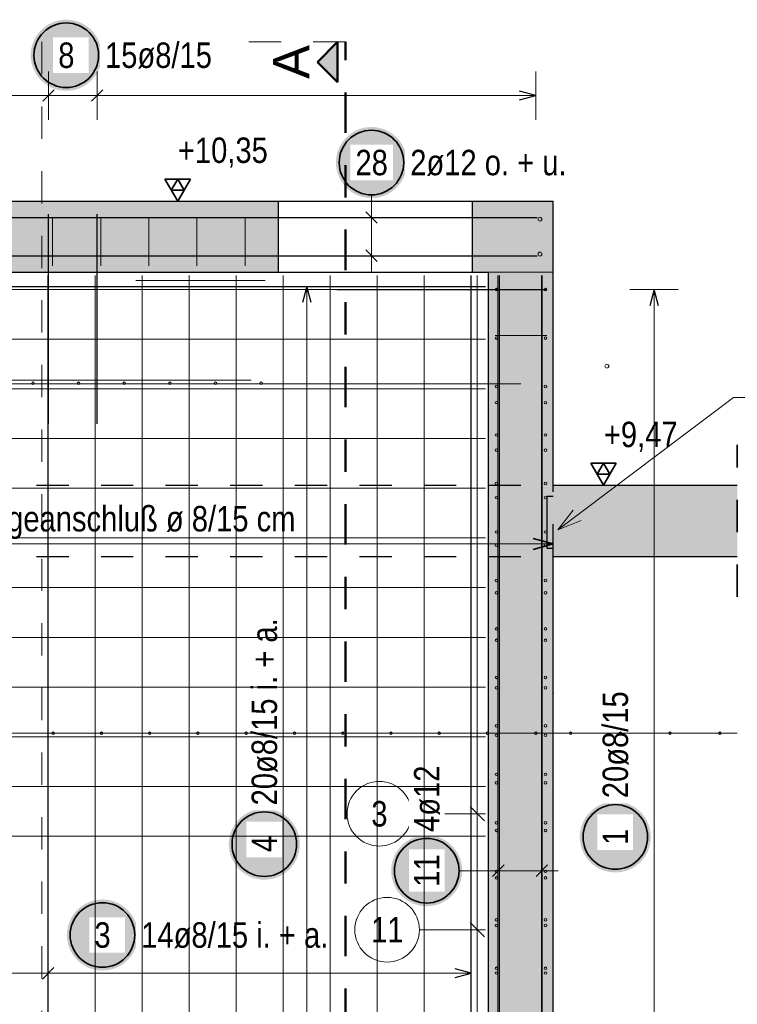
# Model space of a CAD drawing. Header units: millimetres. Extents: x -10.2 to 30.7, y 0 to 21.
# Tile 13 of 40: x 3.3 to 5.6, y 7.6 to 10.7. Entities that reach past the tile are written whole.
import ezdxf

# ---------------------------------------------------------------- set-up
doc = ezdxf.new("R2010")
doc.units = ezdxf.units.MM
doc.linetypes.add('DASHDOT', pattern=[1, 0.5, -0.25, 0, -0.25])
doc.linetypes.add('HIDDEN', pattern=[0.375, 0.25, -0.125])
doc.layers.add('nplo Bewehrung', color=7, linetype='Continuous', lineweight=20)
doc.styles.add('Arial', font='arial.ttf')
doc.styles.add('Arial Narrow', font='ARIALN.TTF')
doc.linetypes.add('STRAKON_Linetype_13', pattern='A,15,[130,ltypeshp.shx,S=1.875,R=-30,X=0,Y=0],-1.875,[130,ltypeshp.shx,S=1.875,R=-30,X=0,Y=0]', length=16.875)

msp = doc.modelspace()

# ---------------------------------------------------------------- hatches: boundary and pattern name
at = {"lineweight": 25, "true_color": 0xffffff}
for points in [[(3.6032, 10.5552), (3.6032, 10.559), (3.603, 10.5629), (3.6026, 10.5667), (3.6022, 10.5705), (3.6016, 10.5743), (3.6008, 10.5781), (3.6, 10.5818), (3.599, 10.5855), (3.5979, 10.5892), (3.5966, 10.5928), (3.5952, 10.5964), (3.5937, 10.5999), (3.5921, 10.6034), (3.5904, 10.6068), (3.5885, 10.6102), (3.5865, 10.6135), (3.5844, 10.6167), (3.5822, 10.6199), (3.5799, 10.6229), (3.5775, 10.6259), (3.575, 10.6288), (3.5724, 10.6316), (3.5697, 10.6343), (3.5668, 10.6369), (3.564, 10.6395), (3.561, 10.6419), (3.5579, 10.6442), (3.5548, 10.6464), (3.5515, 10.6485), (3.5482, 10.6505), (3.5449, 10.6523), (3.5415, 10.6541), (3.538, 10.6557), (3.5345, 10.6572), (3.5309, 10.6586), (3.5272, 10.6598), (3.5236, 10.6609), (3.5199, 10.6619), (3.5161, 10.6628), (3.5123, 10.6635), (3.5086, 10.6641), (3.5047, 10.6646), (3.5009, 10.6649), (3.4971, 10.6651), (3.4932, 10.6652), (3.4894, 10.6651), (3.4856, 10.6649), (3.4817, 10.6646), (3.4779, 10.6641), (3.4741, 10.6635), (3.4704, 10.6628), (3.4666, 10.6619), (3.4629, 10.6609), (3.4593, 10.6598), (3.4556, 10.6586), (3.452, 10.6572), (3.4485, 10.6557), (3.445, 10.6541), (3.4416, 10.6523), (3.4382, 10.6505), (3.435, 10.6485), (3.4317, 10.6464), (3.4286, 10.6442), (3.4255, 10.6419), (3.4225, 10.6395), (3.4196, 10.6369), (3.4168, 10.6343), (3.4141, 10.6316), (3.4115, 10.6288), (3.409, 10.6259), (3.4066, 10.6229), (3.4043, 10.6199), (3.4021, 10.6167), (3.4, 10.6135), (3.398, 10.6102), (3.3961, 10.6068), (3.3944, 10.6034), (3.3928, 10.5999), (3.3913, 10.5964), (3.3899, 10.5928), (3.3886, 10.5892), (3.3875, 10.5855), (3.3865, 10.5818), (3.3856, 10.5781), (3.3849, 10.5743), (3.3843, 10.5705), (3.3838, 10.5667), (3.3835, 10.5629), (3.3833, 10.559), (3.3832, 10.5552), (3.3833, 10.5514), (3.3835, 10.5475), (3.3838, 10.5437), (3.3843, 10.5399), (3.3849, 10.5361), (3.3856, 10.5323), (3.3865, 10.5286), (3.3875, 10.5249), (3.3886, 10.5212), (3.3899, 10.5176), (3.3913, 10.514), (3.3928, 10.5105), (3.3944, 10.507), (3.3961, 10.5036), (3.398, 10.5002), (3.4, 10.4969), (3.4021, 10.4937), (3.4043, 10.4905), (3.4066, 10.4875), (3.409, 10.4845), (3.4115, 10.4816), (3.4141, 10.4788), (3.4168, 10.4761), (3.4196, 10.4735), (3.4225, 10.4709), (3.4255, 10.4685), (3.4286, 10.4662), (3.4317, 10.464), (3.435, 10.4619), (3.4382, 10.4599), (3.4416, 10.4581), (3.445, 10.4563), (3.4485, 10.4547), (3.452, 10.4532), (3.4556, 10.4518), (3.4593, 10.4506), (3.4629, 10.4495), (3.4666, 10.4485), (3.4704, 10.4476), (3.4741, 10.4469), (3.4779, 10.4463), (3.4817, 10.4458), (3.4856, 10.4455), (3.4894, 10.4453), (3.4932, 10.4452), (3.4971, 10.4453), (3.5009, 10.4455), (3.5047, 10.4458), (3.5086, 10.4463), (3.5123, 10.4469), (3.5161, 10.4476), (3.5199, 10.4485), (3.5236, 10.4495), (3.5272, 10.4506), (3.5309, 10.4518), (3.5345, 10.4532), (3.538, 10.4547), (3.5415, 10.4563), (3.5449, 10.4581), (3.5482, 10.4599), (3.5515, 10.4619), (3.5548, 10.464), (3.5579, 10.4662), (3.561, 10.4685), (3.564, 10.4709), (3.5668, 10.4735), (3.5697, 10.4761), (3.5724, 10.4788), (3.575, 10.4816), (3.5775, 10.4845), (3.5799, 10.4875), (3.5822, 10.4905), (3.5844, 10.4937), (3.5865, 10.4969), (3.5885, 10.5002), (3.5904, 10.5036), (3.5921, 10.507), (3.5937, 10.5105), (3.5952, 10.514), (3.5966, 10.5176), (3.5979, 10.5212), (3.599, 10.5249), (3.6, 10.5286), (3.6008, 10.5323), (3.6016, 10.5361), (3.6022, 10.5399), (3.6026, 10.5437), (3.603, 10.5475)], [(4.5482, 10.2229), (4.5481, 10.2267), (4.5479, 10.2306), (4.5476, 10.2344), (4.5471, 10.2382), (4.5465, 10.242), (4.5458, 10.2457), (4.5449, 10.2495), (4.5439, 10.2532), (4.5428, 10.2569), (4.5415, 10.2605), (4.5402, 10.2641), (4.5387, 10.2676), (4.537, 10.2711), (4.5353, 10.2745), (4.5334, 10.2779), (4.5315, 10.2812), (4.5294, 10.2844), (4.5272, 10.2875), (4.5249, 10.2906), (4.5224, 10.2936), (4.5199, 10.2965), (4.5173, 10.2993), (4.5146, 10.302), (4.5118, 10.3046), (4.5089, 10.3071), (4.5059, 10.3096), (4.5028, 10.3119), (4.4997, 10.3141), (4.4965, 10.3162), (4.4932, 10.3181), (4.4898, 10.32), (4.4864, 10.3217), (4.4829, 10.3234), (4.4794, 10.3249), (4.4758, 10.3262), (4.4722, 10.3275), (4.4685, 10.3286), (4.4648, 10.3296), (4.461, 10.3305), (4.4573, 10.3312), (4.4535, 10.3318), (4.4497, 10.3323), (4.4458, 10.3326), (4.442, 10.3328), (4.4382, 10.3329), (4.4343, 10.3328), (4.4305, 10.3326), (4.4267, 10.3323), (4.4229, 10.3318), (4.4191, 10.3312), (4.4153, 10.3305), (4.4116, 10.3296), (4.4079, 10.3286), (4.4042, 10.3275), (4.4006, 10.3262), (4.397, 10.3249), (4.3934, 10.3234), (4.39, 10.3217), (4.3865, 10.32), (4.3832, 10.3181), (4.3799, 10.3162), (4.3767, 10.3141), (4.3735, 10.3119), (4.3705, 10.3096), (4.3675, 10.3071), (4.3646, 10.3046), (4.3618, 10.302), (4.359, 10.2993), (4.3564, 10.2965), (4.3539, 10.2936), (4.3515, 10.2906), (4.3492, 10.2875), (4.347, 10.2844), (4.3449, 10.2812), (4.3429, 10.2779), (4.3411, 10.2745), (4.3393, 10.2711), (4.3377, 10.2676), (4.3362, 10.2641), (4.3348, 10.2605), (4.3336, 10.2569), (4.3324, 10.2532), (4.3314, 10.2495), (4.3306, 10.2457), (4.3298, 10.242), (4.3292, 10.2382), (4.3288, 10.2344), (4.3284, 10.2306), (4.3282, 10.2267), (4.3282, 10.2229), (4.3282, 10.219), (4.3284, 10.2152), (4.3288, 10.2114), (4.3292, 10.2076), (4.3298, 10.2038), (4.3306, 10.2), (4.3314, 10.1963), (4.3324, 10.1926), (4.3336, 10.1889), (4.3348, 10.1853), (4.3362, 10.1817), (4.3377, 10.1781), (4.3393, 10.1747), (4.3411, 10.1712), (4.3429, 10.1679), (4.3449, 10.1646), (4.347, 10.1614), (4.3492, 10.1582), (4.3515, 10.1552), (4.3539, 10.1522), (4.3564, 10.1493), (4.359, 10.1465), (4.3618, 10.1438), (4.3646, 10.1411), (4.3675, 10.1386), (4.3705, 10.1362), (4.3735, 10.1339), (4.3767, 10.1317), (4.3799, 10.1296), (4.3832, 10.1276), (4.3865, 10.1258), (4.39, 10.124), (4.3934, 10.1224), (4.397, 10.1209), (4.4006, 10.1195), (4.4042, 10.1183), (4.4079, 10.1171), (4.4116, 10.1161), (4.4153, 10.1153), (4.4191, 10.1146), (4.4229, 10.114), (4.4267, 10.1135), (4.4305, 10.1131), (4.4343, 10.1129), (4.4382, 10.1129), (4.442, 10.1129), (4.4458, 10.1131), (4.4497, 10.1135), (4.4535, 10.114), (4.4573, 10.1146), (4.461, 10.1153), (4.4648, 10.1161), (4.4685, 10.1171), (4.4722, 10.1183), (4.4758, 10.1195), (4.4794, 10.1209), (4.4829, 10.1224), (4.4864, 10.124), (4.4898, 10.1258), (4.4932, 10.1276), (4.4965, 10.1296), (4.4997, 10.1317), (4.5028, 10.1339), (4.5059, 10.1362), (4.5089, 10.1386), (4.5118, 10.1411), (4.5146, 10.1438), (4.5173, 10.1465), (4.5199, 10.1493), (4.5224, 10.1522), (4.5249, 10.1552), (4.5272, 10.1582), (4.5294, 10.1614), (4.5315, 10.1646), (4.5334, 10.1679), (4.5353, 10.1712), (4.537, 10.1747), (4.5387, 10.1781), (4.5402, 10.1817), (4.5415, 10.1853), (4.5428, 10.1889), (4.5439, 10.1926), (4.5449, 10.1963), (4.5458, 10.2), (4.5465, 10.2038), (4.5471, 10.2076), (4.5476, 10.2114), (4.5479, 10.2152)], [(5.3031, 8.1347), (5.303, 8.1386), (5.3028, 8.1424), (5.3025, 8.1462), (5.302, 8.15), (5.3014, 8.1538), (5.3007, 8.1576), (5.2998, 8.1613), (5.2988, 8.165), (5.2977, 8.1687), (5.2964, 8.1723), (5.2951, 8.1759), (5.2936, 8.1795), (5.2919, 8.1829), (5.2902, 8.1864), (5.2883, 8.1897), (5.2863, 8.193), (5.2843, 8.1962), (5.2821, 8.1994), (5.2797, 8.2024), (5.2773, 8.2054), (5.2748, 8.2083), (5.2722, 8.2111), (5.2695, 8.2139), (5.2667, 8.2165), (5.2638, 8.219), (5.2608, 8.2214), (5.2577, 8.2237), (5.2546, 8.2259), (5.2514, 8.228), (5.2481, 8.23), (5.2447, 8.2318), (5.2413, 8.2336), (5.2378, 8.2352), (5.2343, 8.2367), (5.2307, 8.2381), (5.2271, 8.2393), (5.2234, 8.2405), (5.2197, 8.2415), (5.2159, 8.2423), (5.2122, 8.2431), (5.2084, 8.2437), (5.2046, 8.2441), (5.2007, 8.2445), (5.1969, 8.2447), (5.1931, 8.2447), (5.1892, 8.2447), (5.1854, 8.2445), (5.1816, 8.2441), (5.1778, 8.2437), (5.174, 8.2431), (5.1702, 8.2423), (5.1664, 8.2415), (5.1627, 8.2405), (5.1591, 8.2393), (5.1554, 8.2381), (5.1519, 8.2367), (5.1483, 8.2352), (5.1448, 8.2336), (5.1414, 8.2318), (5.1381, 8.23), (5.1348, 8.228), (5.1315, 8.2259), (5.1284, 8.2237), (5.1253, 8.2214), (5.1224, 8.219), (5.1195, 8.2165), (5.1166, 8.2139), (5.1139, 8.2111), (5.1113, 8.2083), (5.1088, 8.2054), (5.1064, 8.2024), (5.1041, 8.1994), (5.1019, 8.1962), (5.0998, 8.193), (5.0978, 8.1897), (5.0959, 8.1864), (5.0942, 8.1829), (5.0926, 8.1795), (5.0911, 8.1759), (5.0897, 8.1723), (5.0884, 8.1687), (5.0873, 8.165), (5.0863, 8.1613), (5.0855, 8.1576), (5.0847, 8.1538), (5.0841, 8.15), (5.0837, 8.1462), (5.0833, 8.1424), (5.0831, 8.1386), (5.0831, 8.1347), (5.0831, 8.1309), (5.0833, 8.127), (5.0837, 8.1232), (5.0841, 8.1194), (5.0847, 8.1156), (5.0855, 8.1119), (5.0863, 8.1081), (5.0873, 8.1044), (5.0884, 8.1007), (5.0897, 8.0971), (5.0911, 8.0935), (5.0926, 8.09), (5.0942, 8.0865), (5.0959, 8.0831), (5.0978, 8.0797), (5.0998, 8.0764), (5.1019, 8.0732), (5.1041, 8.0701), (5.1064, 8.067), (5.1088, 8.064), (5.1113, 8.0611), (5.1139, 8.0583), (5.1166, 8.0556), (5.1195, 8.053), (5.1224, 8.0505), (5.1253, 8.048), (5.1284, 8.0457), (5.1315, 8.0435), (5.1348, 8.0414), (5.1381, 8.0395), (5.1414, 8.0376), (5.1448, 8.0359), (5.1483, 8.0342), (5.1519, 8.0327), (5.1554, 8.0314), (5.1591, 8.0301), (5.1627, 8.029), (5.1664, 8.028), (5.1702, 8.0271), (5.174, 8.0264), (5.1778, 8.0258), (5.1816, 8.0253), (5.1854, 8.025), (5.1892, 8.0248), (5.1931, 8.0247), (5.1969, 8.0248), (5.2007, 8.025), (5.2046, 8.0253), (5.2084, 8.0258), (5.2122, 8.0264), (5.2159, 8.0271), (5.2197, 8.028), (5.2234, 8.029), (5.2271, 8.0301), (5.2307, 8.0314), (5.2343, 8.0327), (5.2378, 8.0342), (5.2413, 8.0359), (5.2447, 8.0376), (5.2481, 8.0395), (5.2514, 8.0414), (5.2546, 8.0435), (5.2577, 8.0457), (5.2608, 8.048), (5.2638, 8.0505), (5.2667, 8.053), (5.2695, 8.0556), (5.2722, 8.0583), (5.2748, 8.0611), (5.2773, 8.064), (5.2797, 8.067), (5.2821, 8.0701), (5.2843, 8.0732), (5.2863, 8.0764), (5.2883, 8.0797), (5.2902, 8.0831), (5.2919, 8.0865), (5.2936, 8.09), (5.2951, 8.0935), (5.2964, 8.0971), (5.2977, 8.1007), (5.2988, 8.1044), (5.2998, 8.1081), (5.3007, 8.1119), (5.3014, 8.1156), (5.302, 8.1194), (5.3025, 8.1232), (5.3028, 8.127)], [(4.2164, 8.1124), (4.2163, 8.1162), (4.2161, 8.1201), (4.2158, 8.1239), (4.2153, 8.1277), (4.2147, 8.1315), (4.214, 8.1353), (4.2131, 8.139), (4.2121, 8.1427), (4.211, 8.1464), (4.2098, 8.15), (4.2084, 8.1536), (4.2069, 8.1571), (4.2053, 8.1606), (4.2035, 8.164), (4.2017, 8.1674), (4.1997, 8.1707), (4.1976, 8.1739), (4.1954, 8.177), (4.1931, 8.1801), (4.1907, 8.1831), (4.1881, 8.186), (4.1855, 8.1888), (4.1828, 8.1915), (4.18, 8.1941), (4.1771, 8.1966), (4.1741, 8.1991), (4.171, 8.2014), (4.1679, 8.2036), (4.1647, 8.2057), (4.1614, 8.2076), (4.158, 8.2095), (4.1546, 8.2113), (4.1511, 8.2129), (4.1476, 8.2144), (4.144, 8.2158), (4.1404, 8.217), (4.1367, 8.2181), (4.133, 8.2191), (4.1293, 8.22), (4.1255, 8.2207), (4.1217, 8.2213), (4.1179, 8.2218), (4.1141, 8.2221), (4.1102, 8.2223), (4.1064, 8.2224), (4.1026, 8.2223), (4.0987, 8.2221), (4.0949, 8.2218), (4.0911, 8.2213), (4.0873, 8.2207), (4.0835, 8.22), (4.0798, 8.2191), (4.0761, 8.2181), (4.0724, 8.217), (4.0688, 8.2158), (4.0652, 8.2144), (4.0617, 8.2129), (4.0582, 8.2113), (4.0547, 8.2095), (4.0514, 8.2076), (4.0481, 8.2057), (4.0449, 8.2036), (4.0417, 8.2014), (4.0387, 8.1991), (4.0357, 8.1966), (4.0328, 8.1941), (4.03, 8.1915), (4.0273, 8.1888), (4.0246, 8.186), (4.0221, 8.1831), (4.0197, 8.1801), (4.0174, 8.177), (4.0152, 8.1739), (4.0131, 8.1707), (4.0111, 8.1674), (4.0093, 8.164), (4.0075, 8.1606), (4.0059, 8.1571), (4.0044, 8.1536), (4.003, 8.15), (4.0018, 8.1464), (4.0007, 8.1427), (3.9997, 8.139), (3.9988, 8.1353), (3.9981, 8.1315), (3.9975, 8.1277), (3.997, 8.1239), (3.9967, 8.1201), (3.9965, 8.1162), (3.9964, 8.1124), (3.9965, 8.1085), (3.9967, 8.1047), (3.997, 8.1009), (3.9975, 8.0971), (3.9981, 8.0933), (3.9988, 8.0895), (3.9997, 8.0858), (4.0007, 8.0821), (4.0018, 8.0784), (4.003, 8.0748), (4.0044, 8.0712), (4.0059, 8.0676), (4.0075, 8.0642), (4.0093, 8.0607), (4.0111, 8.0574), (4.0131, 8.0541), (4.0152, 8.0509), (4.0174, 8.0477), (4.0197, 8.0447), (4.0221, 8.0417), (4.0246, 8.0388), (4.0273, 8.036), (4.03, 8.0333), (4.0328, 8.0306), (4.0357, 8.0281), (4.0387, 8.0257), (4.0417, 8.0234), (4.0449, 8.0212), (4.0481, 8.0191), (4.0514, 8.0171), (4.0547, 8.0153), (4.0582, 8.0135), (4.0617, 8.0119), (4.0652, 8.0104), (4.0688, 8.009), (4.0724, 8.0078), (4.0761, 8.0066), (4.0798, 8.0057), (4.0835, 8.0048), (4.0873, 8.0041), (4.0911, 8.0035), (4.0949, 8.003), (4.0987, 8.0027), (4.1026, 8.0025), (4.1064, 8.0024), (4.1102, 8.0025), (4.1141, 8.0027), (4.1179, 8.003), (4.1217, 8.0035), (4.1255, 8.0041), (4.1293, 8.0048), (4.133, 8.0057), (4.1367, 8.0066), (4.1404, 8.0078), (4.144, 8.009), (4.1476, 8.0104), (4.1511, 8.0119), (4.1546, 8.0135), (4.158, 8.0153), (4.1614, 8.0171), (4.1647, 8.0191), (4.1679, 8.0212), (4.171, 8.0234), (4.1741, 8.0257), (4.1771, 8.0281), (4.18, 8.0306), (4.1828, 8.0333), (4.1855, 8.036), (4.1881, 8.0388), (4.1907, 8.0417), (4.1931, 8.0447), (4.1954, 8.0477), (4.1976, 8.0509), (4.1997, 8.0541), (4.2017, 8.0574), (4.2035, 8.0607), (4.2053, 8.0642), (4.2069, 8.0676), (4.2084, 8.0712), (4.2098, 8.0748), (4.211, 8.0784), (4.2121, 8.0821), (4.2131, 8.0858), (4.214, 8.0895), (4.2147, 8.0933), (4.2153, 8.0971), (4.2158, 8.1009), (4.2161, 8.1047)], [(4.7192, 8.0302), (4.7191, 8.034), (4.7189, 8.0379), (4.7186, 8.0417), (4.7181, 8.0455), (4.7175, 8.0493), (4.7167, 8.0531), (4.7159, 8.0568), (4.7149, 8.0605), (4.7138, 8.0642), (4.7125, 8.0678), (4.7111, 8.0714), (4.7096, 8.0749), (4.708, 8.0784), (4.7063, 8.0818), (4.7044, 8.0852), (4.7024, 8.0885), (4.7003, 8.0917), (4.6981, 8.0949), (4.6958, 8.0979), (4.6934, 8.1009), (4.6909, 8.1038), (4.6883, 8.1066), (4.6856, 8.1093), (4.6828, 8.1119), (4.6799, 8.1145), (4.6769, 8.1169), (4.6738, 8.1192), (4.6707, 8.1214), (4.6674, 8.1235), (4.6642, 8.1255), (4.6608, 8.1273), (4.6574, 8.1291), (4.6539, 8.1307), (4.6504, 8.1322), (4.6468, 8.1336), (4.6431, 8.1348), (4.6395, 8.1359), (4.6358, 8.1369), (4.632, 8.1378), (4.6283, 8.1385), (4.6245, 8.1391), (4.6207, 8.1396), (4.6168, 8.1399), (4.613, 8.1401), (4.6092, 8.1402), (4.6053, 8.1401), (4.6015, 8.1399), (4.5977, 8.1396), (4.5938, 8.1391), (4.5901, 8.1385), (4.5863, 8.1378), (4.5825, 8.1369), (4.5788, 8.1359), (4.5752, 8.1348), (4.5715, 8.1336), (4.5679, 8.1322), (4.5644, 8.1307), (4.5609, 8.1291), (4.5575, 8.1273), (4.5542, 8.1255), (4.5509, 8.1235), (4.5476, 8.1214), (4.5445, 8.1192), (4.5414, 8.1169), (4.5384, 8.1145), (4.5355, 8.1119), (4.5327, 8.1093), (4.53, 8.1066), (4.5274, 8.1038), (4.5249, 8.1009), (4.5225, 8.0979), (4.5202, 8.0949), (4.518, 8.0917), (4.5159, 8.0885), (4.5139, 8.0852), (4.512, 8.0818), (4.5103, 8.0784), (4.5087, 8.0749), (4.5072, 8.0714), (4.5058, 8.0678), (4.5045, 8.0642), (4.5034, 8.0605), (4.5024, 8.0568), (4.5016, 8.0531), (4.5008, 8.0493), (4.5002, 8.0455), (4.4998, 8.0417), (4.4994, 8.0379), (4.4992, 8.034), (4.4992, 8.0302), (4.4992, 8.0264), (4.4994, 8.0225), (4.4998, 8.0187), (4.5002, 8.0149), (4.5008, 8.0111), (4.5016, 8.0073), (4.5024, 8.0036), (4.5034, 7.9999), (4.5045, 7.9962), (4.5058, 7.9926), (4.5072, 7.989), (4.5087, 7.9855), (4.5103, 7.982), (4.512, 7.9786), (4.5139, 7.9752), (4.5159, 7.9719), (4.518, 7.9687), (4.5202, 7.9655), (4.5225, 7.9625), (4.5249, 7.9595), (4.5274, 7.9566), (4.53, 7.9538), (4.5327, 7.9511), (4.5355, 7.9485), (4.5384, 7.9459), (4.5414, 7.9435), (4.5445, 7.9412), (4.5476, 7.939), (4.5509, 7.9369), (4.5542, 7.9349), (4.5575, 7.9331), (4.5609, 7.9313), (4.5644, 7.9297), (4.5679, 7.9282), (4.5715, 7.9268), (4.5752, 7.9256), (4.5788, 7.9245), (4.5825, 7.9235), (4.5863, 7.9226), (4.5901, 7.9219), (4.5938, 7.9213), (4.5977, 7.9208), (4.6015, 7.9205), (4.6053, 7.9203), (4.6092, 7.9202), (4.613, 7.9203), (4.6168, 7.9205), (4.6207, 7.9208), (4.6245, 7.9213), (4.6283, 7.9219), (4.632, 7.9226), (4.6358, 7.9235), (4.6395, 7.9245), (4.6431, 7.9256), (4.6468, 7.9268), (4.6504, 7.9282), (4.6539, 7.9297), (4.6574, 7.9313), (4.6608, 7.9331), (4.6642, 7.9349), (4.6674, 7.9369), (4.6707, 7.939), (4.6738, 7.9412), (4.6769, 7.9435), (4.6799, 7.9459), (4.6828, 7.9485), (4.6856, 7.9511), (4.6883, 7.9538), (4.6909, 7.9566), (4.6934, 7.9595), (4.6958, 7.9625), (4.6981, 7.9655), (4.7003, 7.9687), (4.7024, 7.9719), (4.7044, 7.9752), (4.7063, 7.9786), (4.708, 7.982), (4.7096, 7.9855), (4.7111, 7.989), (4.7125, 7.9926), (4.7138, 7.9962), (4.7149, 7.9999), (4.7159, 8.0036), (4.7167, 8.0073), (4.7175, 8.0111), (4.7181, 8.0149), (4.7186, 8.0187), (4.7189, 8.0225)], [(3.7153, 7.8312), (3.7153, 7.8351), (3.7151, 7.8389), (3.7147, 7.8427), (3.7143, 7.8465), (3.7137, 7.8503), (3.7129, 7.8541), (3.7121, 7.8578), (3.7111, 7.8615), (3.71, 7.8652), (3.7087, 7.8688), (3.7073, 7.8724), (3.7058, 7.876), (3.7042, 7.8794), (3.7025, 7.8829), (3.7006, 7.8862), (3.6986, 7.8895), (3.6965, 7.8927), (3.6943, 7.8959), (3.692, 7.8989), (3.6896, 7.9019), (3.6871, 7.9048), (3.6845, 7.9076), (3.6818, 7.9103), (3.6789, 7.913), (3.676, 7.9155), (3.6731, 7.9179), (3.67, 7.9202), (3.6669, 7.9224), (3.6636, 7.9245), (3.6603, 7.9265), (3.657, 7.9283), (3.6536, 7.9301), (3.6501, 7.9317), (3.6465, 7.9332), (3.643, 7.9346), (3.6393, 7.9358), (3.6357, 7.937), (3.632, 7.9379), (3.6282, 7.9388), (3.6244, 7.9395), (3.6207, 7.9401), (3.6168, 7.9406), (3.613, 7.9409), (3.6092, 7.9411), (3.6053, 7.9412), (3.6015, 7.9411), (3.5977, 7.9409), (3.5938, 7.9406), (3.59, 7.9401), (3.5862, 7.9395), (3.5825, 7.9388), (3.5787, 7.9379), (3.575, 7.937), (3.5714, 7.9358), (3.5677, 7.9346), (3.5641, 7.9332), (3.5606, 7.9317), (3.5571, 7.9301), (3.5537, 7.9283), (3.5503, 7.9265), (3.5471, 7.9245), (3.5438, 7.9224), (3.5407, 7.9202), (3.5376, 7.9179), (3.5346, 7.9155), (3.5317, 7.913), (3.5289, 7.9103), (3.5262, 7.9076), (3.5236, 7.9048), (3.5211, 7.9019), (3.5187, 7.8989), (3.5164, 7.8959), (3.5141, 7.8927), (3.5121, 7.8895), (3.5101, 7.8862), (3.5082, 7.8829), (3.5065, 7.8794), (3.5049, 7.876), (3.5034, 7.8724), (3.502, 7.8688), (3.5007, 7.8652), (3.4996, 7.8615), (3.4986, 7.8578), (3.4977, 7.8541), (3.497, 7.8503), (3.4964, 7.8465), (3.4959, 7.8427), (3.4956, 7.8389), (3.4954, 7.8351), (3.4953, 7.8312), (3.4954, 7.8274), (3.4956, 7.8235), (3.4959, 7.8197), (3.4964, 7.8159), (3.497, 7.8121), (3.4977, 7.8083), (3.4986, 7.8046), (3.4996, 7.8009), (3.5007, 7.7972), (3.502, 7.7936), (3.5034, 7.79), (3.5049, 7.7865), (3.5065, 7.783), (3.5082, 7.7796), (3.5101, 7.7762), (3.5121, 7.7729), (3.5141, 7.7697), (3.5164, 7.7666), (3.5187, 7.7635), (3.5211, 7.7605), (3.5236, 7.7576), (3.5262, 7.7548), (3.5289, 7.7521), (3.5317, 7.7495), (3.5346, 7.7469), (3.5376, 7.7445), (3.5407, 7.7422), (3.5438, 7.74), (3.5471, 7.7379), (3.5503, 7.736), (3.5537, 7.7341), (3.5571, 7.7323), (3.5606, 7.7307), (3.5641, 7.7292), (3.5677, 7.7278), (3.5714, 7.7266), (3.575, 7.7255), (3.5787, 7.7245), (3.5825, 7.7236), (3.5862, 7.7229), (3.59, 7.7223), (3.5938, 7.7218), (3.5977, 7.7215), (3.6015, 7.7213), (3.6053, 7.7212), (3.6092, 7.7213), (3.613, 7.7215), (3.6168, 7.7218), (3.6207, 7.7223), (3.6244, 7.7229), (3.6282, 7.7236), (3.632, 7.7245), (3.6357, 7.7255), (3.6393, 7.7266), (3.643, 7.7278), (3.6465, 7.7292), (3.6501, 7.7307), (3.6536, 7.7323), (3.657, 7.7341), (3.6603, 7.736), (3.6636, 7.7379), (3.6669, 7.74), (3.67, 7.7422), (3.6731, 7.7445), (3.676, 7.7469), (3.6789, 7.7495), (3.6818, 7.7521), (3.6845, 7.7548), (3.6871, 7.7576), (3.6896, 7.7605), (3.692, 7.7635), (3.6943, 7.7666), (3.6965, 7.7697), (3.6986, 7.7729), (3.7006, 7.7762), (3.7025, 7.7796), (3.7042, 7.783), (3.7058, 7.7865), (3.7073, 7.79), (3.7087, 7.7936), (3.71, 7.7972), (3.7111, 7.8009), (3.7121, 7.8046), (3.7129, 7.8083), (3.7137, 7.8121), (3.7143, 7.8159), (3.7147, 7.8197), (3.7151, 7.8235)]]:
    msp.add_hatch(color=7, dxfattribs=at).paths.add_polyline_path(points)
at = {"lineweight": 13, "true_color": 0x0000ff}
msp.add_hatch(color=5, dxfattribs=at).paths.add_polyline_path([(4.2706, 10.5338), (4.3331, 10.4713), (4.3331, 10.5963)])
at = {"lineweight": 13, "true_color": 0xd7ffd7}
for points in [[(4.1508, 9.8835), (4.1508, 10.1035), (2.8008, 10.1035), (2.8008, 9.8835)], [(4.7508, 9.8835), (5.0008, 9.8835), (5.0008, 10.1035), (4.7508, 10.1035)], [(4.8008, 6.4901), (5.0008, 6.4901), (5.0008, 9.8835), (4.8008, 9.8835)], [(5.0008, 9.0035), (5.5706, 9.0035), (5.5706, 9.2235), (5.0008, 9.2235)]]:
    msp.add_hatch(color=254, dxfattribs=at).paths.add_polyline_path(points)

# ---------------------------------------------------------------- linework, layer by layer
at = {"color": 9, "linetype": 'HIDDEN', "lineweight": 0, "ltscale": 0.25}
for p, q in [((4.3581, 10.5963), (3.4174, 10.5963)), ((3.4174, 10.5963), (3.4174, 6.4901))]:
    msp.add_line(p, q, dxfattribs=at)
at = {"color": 4, "linetype": 'Continuous', "lineweight": 50}
for p, q in [((4.3331, 10.5963), (4.2706, 10.5338)), ((4.3331, 10.4713), (4.3331, 10.5963)), ((4.2706, 10.5338), (4.3331, 10.4713))]:
    msp.add_line(p, q, dxfattribs=at)
at = {"color": 4, "linetype": 'DASHDOT', "lineweight": 50, "ltscale": 0.25}
msp.add_line((4.3581, 6.4901), (4.3581, 10.5963), dxfattribs=at)
at = {"color": 5, "linetype": 'Continuous', "lineweight": 18}
for p, q in [((3.4383, 10.5052), (3.4383, 10.3552)), ((3.5891, 10.5052), (3.5891, 10.3552)), ((4.9468, 10.3552), (4.9468, 10.5052)), ((2.8348, 10.4302), (4.9468, 10.4302)), ((4.4382, 10.1229), (4.4382, 10.1025)), ((4.4382, 10.1025), (4.4382, 9.8845)), ((4.5132, 10.0525), (4.3632, 10.0525)), ((4.5132, 9.9345), (4.3632, 9.9345)), ((4.3132, 9.8395), (4.1632, 9.8395)), ((5.3882, 9.8295), (5.2382, 9.8295)), ((5.3132, 6.9775), (5.3132, 9.8295)), ((5.5591, 9.495), (5.0151, 9.0852)), ((6.2912, 9.495), (5.5591, 9.495)), ((5.0151, 9.0852), (5.0629, 9.1463)), ((5.0871, 9.1142), (5.0151, 9.0852)), ((4.8308, 7.9552), (4.8308, 8.1052)), ((4.8308, 7.9552), (4.8308, 8.1052)), ((4.9658, 7.9552), (4.9658, 8.1052)), ((4.9658, 7.9552), (4.9658, 8.1052)), ((4.7092, 8.0302), (4.7808, 8.0302)), ((5.0158, 8.0302), (4.7808, 8.0302)), ((3.437, 7.6375), (3.437, 7.7875)), ((4.7468, 7.6375), (4.7468, 7.7875)), ((4.7468, 7.7125), (2.8548, 7.7125))]:
    msp.add_line(p, q, dxfattribs=at)
at = {"color": 3, "linetype": 'Continuous', "lineweight": 25}
for p, q in [((3.4559, 10.4479), (3.4206, 10.4125)), ((3.6068, 10.4479), (3.5714, 10.4125)), ((4.9468, 10.4302), (4.8968, 10.4436)), ((4.8968, 10.4168), (4.9468, 10.4302)), ((2.8008, 10.1035), (4.1508, 10.1035)), ((3.7988, 10.1035), (4.113, 10.1035)), ((4.1508, 9.8835), (4.1508, 10.1035)), ((4.1508, 10.1035), (4.7508, 10.1035)), ((4.7508, 9.8835), (4.7508, 10.1035)), ((4.7508, 10.1035), (5.0008, 10.1035)), ((5.0008, 9.8835), (5.0008, 10.1035)), ((3.4383, 9.4135), (3.4383, 10.0635)), ((3.5891, 9.4135), (3.5891, 10.0635)), ((4.4559, 10.0349), (4.4205, 10.0702)), ((2.8008, 10.0525), (4.9508, 10.0525)), ((4.4559, 9.9169), (4.4205, 9.9522)), ((2.8008, 9.9345), (4.9508, 9.9345)), ((2.8008, 9.8835), (4.1508, 9.8835)), ((4.1508, 9.8835), (4.7508, 9.8835)), ((4.7508, 9.8835), (4.8008, 9.8835)), ((4.8008, 6.4901), (4.8008, 9.8835)), ((5.0008, 9.2235), (5.0008, 9.8835)), ((3.437, 6.9235), (3.437, 9.8735)), ((4.7468, 6.9235), (4.7468, 9.8735)), ((4.8308, 6.9235), (4.8308, 9.8735)), ((4.8308, 6.9235), (4.8308, 9.8735)), ((4.9658, 6.9235), (4.9658, 9.8735)), ((4.9658, 6.9235), (4.9658, 9.8735)), ((2.8108, 9.8395), (4.7908, 9.8395)), ((4.2382, 9.8395), (4.2248, 9.7895)), ((4.2516, 9.7895), (4.2382, 9.8395)), ((4.3308, 9.8295), (4.9808, 9.8295)), ((5.3132, 9.8295), (5.2998, 9.7795)), ((5.3266, 9.7795), (5.3132, 9.8295)), ((5.0008, 9.2235), (5.5706, 9.2235)), ((5.1175, 9.2235), (5.3821, 9.2235)), ((5.0008, 9.1885), (4.9808, 9.1885)), ((4.9808, 9.1885), (4.9808, 9.0285)), ((4.9808, 9.0285), (5.0008, 9.0285)), ((5.0008, 6.4901), (5.0008, 9.0035)), ((5.0008, 9.0035), (5.5706, 9.0035)), ((4.8132, 8.0125), (4.8485, 8.0479)), ((4.8132, 8.0125), (4.8485, 8.0479)), ((4.9482, 8.0125), (4.9835, 8.0479)), ((4.9482, 8.0125), (4.9835, 8.0479)), ((3.4193, 7.6948), (3.4547, 7.7301)), ((4.7468, 7.7125), (4.6968, 7.7259)), ((4.6968, 7.6991), (4.7468, 7.7125))]:
    msp.add_line(p, q, dxfattribs=at)
at = {"color": 2, "linetype": 'Continuous', "lineweight": 35}
for p, q in [((3.8776, 10.1717), (3.7988, 10.1717)), ((3.7988, 10.1717), (3.8382, 10.1035)), ((3.8382, 10.1717), (3.8185, 10.1376)), ((3.8382, 10.1035), (3.8776, 10.1717)), ((3.8579, 10.1376), (3.8382, 10.1717)), ((3.8185, 10.1376), (3.8579, 10.1376)), ((5.1962, 9.2917), (5.1175, 9.2917)), ((5.1175, 9.2917), (5.1569, 9.2235)), ((5.1569, 9.2917), (5.1372, 9.2576)), ((5.1569, 9.2235), (5.1962, 9.2917)), ((5.1766, 9.2576), (5.1569, 9.2917)), ((5.1372, 9.2576), (5.1766, 9.2576)), ((5.0008, 9.0419), (4.9383, 9.0586)), ((4.9383, 9.0251), (5.0008, 9.0419))]:
    msp.add_line(p, q, dxfattribs=at)
at = {"color": 6, "linetype": 'STRAKON_Linetype_13', "lineweight": 13, "ltscale": 0.01}
msp.add_line((4.8008, 9.8835), (5.0008, 9.8835), dxfattribs=at)
at = {"color": 9, "linetype": 'Continuous', "lineweight": 0}
for p, q in [((4.7658, 6.9235), (4.7658, 9.8735)), ((4.7658, 6.9235), (4.7658, 9.8735)), ((4.5625, 8.2066), (4.7908, 8.2066)), ((4.7879, 8.1845), (4.7437, 8.2287)), ((4.7879, 7.8253), (4.7437, 7.8695)), ((4.5866, 7.8474), (4.7908, 7.8474))]:
    msp.add_line(p, q, dxfattribs=at)
at = {"color": 2, "linetype": 'HIDDEN', "lineweight": 35, "ltscale": 0.25}
msp.add_line((5.5706, 8.8785), (5.5706, 9.3485), dxfattribs=at)
at = {"color": 3, "linetype": 'HIDDEN', "lineweight": 25, "ltscale": 0.25}
for p, q in [((2.8008, 9.2235), (5.0008, 9.2235)), ((5.0008, 9.0035), (5.0008, 9.2235)), ((2.8008, 9.0035), (5.0008, 9.0035))]:
    msp.add_line(p, q, dxfattribs=at)
at = {"color": 6, "linetype": 'Continuous', "lineweight": 13}
for p, q in [((5.0008, 8.9419), (5.0008, 9.0919)), ((2.8008, 9.0419), (5.0008, 9.0419))]:
    msp.add_line(p, q, dxfattribs=at)
at = {"color": 2, "linetype": 'Continuous', "lineweight": 35}
for centre in [(3.4932, 10.5552), (4.4382, 10.2229), (5.1931, 8.1347), (4.1064, 8.1124), (4.6092, 8.0302), (3.6053, 7.8312)]:
    msp.add_circle(centre, 0.1, dxfattribs=at)
at = {"color": 9, "linetype": 'Continuous', "lineweight": 0}
for centre, radius in [((5.0008, 8.5808), 0.00111), ((4.4625, 8.2066), 0.1)]:
    msp.add_circle(centre, radius, dxfattribs=at)
at = {"layer": 'nplo Bewehrung', "color": 9, "linetype": 'Continuous', "lineweight": 0}
for p, q in [((3.4508, 9.9035), (3.4508, 10.0535)), ((3.5998, 9.9035), (3.5998, 10.0535)), ((3.7488, 9.9035), (3.7488, 10.0535)), ((3.8978, 9.9035), (3.8978, 10.0535)), ((4.0468, 9.9035), (4.0468, 10.0535)), ((3.437, 6.9235), (3.437, 9.8735)), ((3.7086, 9.8575), (4.1086, 9.8575)), ((4.4558, 6.9235), (4.4558, 9.8735)), ((4.7468, 6.9235), (4.7468, 9.8735)), ((4.8348, 6.9235), (4.8348, 9.8735)), ((4.9668, 6.9235), (4.9668, 9.8735)), ((2.8108, 9.8295), (4.7908, 9.8295)), ((4.8208, 9.8295), (4.9808, 9.8295)), ((2.8108, 9.6757), (4.7908, 9.6757)), ((4.8208, 9.6875), (4.9808, 9.6875)), ((2.7658, 9.5495), (4.0658, 9.5495)), ((2.7508, 9.5375), (4.9008, 9.5375)), ((2.8108, 9.5219), (4.7908, 9.5219)), ((2.8108, 9.3681), (4.7908, 9.3681)), ((2.8108, 9.2143), (4.7908, 9.2143)), ((2.8108, 9.0605), (4.7908, 9.0605))]:
    msp.add_line(p, q, dxfattribs=at)
for centre, radius in [((4.9598, 10.0475), 0.006), ((4.9598, 10.0475), 0.006), ((4.9598, 9.9395), 0.006), ((4.9598, 9.9395), 0.006), ((4.8248, 9.8295), 0.004), ((4.8248, 9.8295), 0.004), ((4.9768, 9.8295), 0.004), ((4.9768, 9.8295), 0.004), ((4.8248, 9.6794), 0.004), ((4.8248, 9.6794), 0.004), ((4.9768, 9.6794), 0.004), ((4.9768, 9.6794), 0.004), ((5.167, 9.5925), 0.006), ((5.167, 9.5925), 0.006), ((3.3902, 9.5395), 0.004), ((3.3902, 9.5395), 0.004), ((3.5315, 9.5395), 0.004), ((3.5315, 9.5395), 0.004), ((3.6728, 9.5395), 0.004), ((3.6728, 9.5395), 0.004), ((3.8142, 9.5395), 0.004), ((3.8142, 9.5395), 0.004), ((3.9555, 9.5395), 0.004), ((3.9555, 9.5395), 0.004), ((4.0968, 9.5395), 0.004), ((4.0968, 9.5395), 0.004), ((4.8248, 9.5293), 0.004), ((4.8248, 9.5293), 0.004), ((4.9768, 9.5293), 0.004), ((4.9768, 9.5293), 0.004), ((4.8248, 9.4795), 0.004), ((4.8248, 9.4795), 0.004), ((4.9768, 9.4795), 0.004), ((4.9768, 9.4795), 0.004), ((4.8248, 9.3792), 0.004), ((4.8248, 9.3792), 0.004), ((4.9768, 9.3792), 0.004), ((4.9768, 9.3792), 0.004), ((4.8248, 9.3324), 0.004), ((4.8248, 9.3324), 0.004), ((4.9768, 9.3324), 0.004), ((4.9768, 9.3324), 0.004), ((4.8248, 9.2291), 0.004), ((4.8248, 9.2291), 0.004), ((4.9768, 9.2291), 0.004), ((4.9768, 9.2291), 0.004), ((4.8248, 9.1852), 0.004), ((4.8248, 9.1852), 0.004), ((4.9768, 9.1852), 0.004), ((4.9768, 9.1852), 0.004), ((4.8248, 9.079), 0.004), ((4.8248, 9.079), 0.004), ((4.9768, 9.079), 0.004), ((4.9768, 9.079), 0.004), ((4.8248, 9.038), 0.004), ((4.8248, 9.038), 0.004), ((4.9768, 9.038), 0.004), ((4.9768, 9.038), 0.004), ((4.8248, 8.9289), 0.004), ((4.8248, 8.9289), 0.004), ((4.9768, 8.9289), 0.004), ((4.9768, 8.9289), 0.004), ((4.8248, 8.8908), 0.004), ((4.8248, 8.8908), 0.004), ((4.9768, 8.8908), 0.004), ((4.9768, 8.8908), 0.004), ((4.8248, 8.7788), 0.004), ((4.8248, 8.7788), 0.004), ((4.9768, 8.7788), 0.004), ((4.9768, 8.7788), 0.004), ((4.8248, 8.7437), 0.004), ((4.8248, 8.7437), 0.004), ((4.9768, 8.7437), 0.004), ((4.9768, 8.7437), 0.004), ((4.8248, 8.6287), 0.004), ((4.8248, 8.6287), 0.004), ((4.9768, 8.6287), 0.004), ((4.9768, 8.6287), 0.004), ((4.8248, 8.5965), 0.004), ((4.8248, 8.5965), 0.004), ((4.9768, 8.5965), 0.004), ((4.9768, 8.5965), 0.004), ((4.8248, 8.4786), 0.004), ((4.8248, 8.4786), 0.004), ((4.9768, 8.4786), 0.004), ((4.9768, 8.4786), 0.004), ((3.4526, 8.4558), 0.004), ((3.4526, 8.4558), 0.004), ((3.602, 8.4558), 0.004), ((3.602, 8.4558), 0.004), ((3.7514, 8.4558), 0.004), ((3.7514, 8.4558), 0.004), ((3.9008, 8.4558), 0.004), ((3.9008, 8.4558), 0.004), ((4.1997, 8.4558), 0.004), ((4.1997, 8.4558), 0.004), ((4.3491, 8.4558), 0.004), ((4.3491, 8.4558), 0.004), ((4.4986, 8.4558), 0.004), ((4.4986, 8.4558), 0.004), ((4.648, 8.4558), 0.004), ((4.648, 8.4558), 0.004), ((4.7974, 8.4558), 0.004), ((4.7974, 8.4558), 0.004), ((4.8248, 8.4493), 0.004), ((4.8248, 8.4493), 0.004), ((4.9468, 8.4558), 0.004), ((4.9468, 8.4558), 0.004), ((4.9768, 8.4493), 0.004), ((4.9768, 8.4493), 0.004), ((5.0548, 8.4558), 0.004), ((5.0548, 8.4558), 0.004), ((5.3625, 8.4558), 0.004), ((5.3625, 8.4558), 0.004), ((5.5163, 8.4558), 0.004), ((5.5163, 8.4558), 0.004), ((4.8248, 8.3285), 0.004), ((4.8248, 8.3285), 0.004), ((4.9768, 8.3285), 0.004), ((4.9768, 8.3285), 0.004), ((4.8248, 8.3021), 0.004), ((4.8248, 8.3021), 0.004), ((4.9768, 8.3021), 0.004), ((4.9768, 8.3021), 0.004), ((4.8248, 8.1784), 0.004), ((4.8248, 8.1784), 0.004), ((4.9768, 8.1784), 0.004), ((4.9768, 8.1784), 0.004), ((4.8248, 8.155), 0.004), ((4.8248, 8.155), 0.004), ((4.9768, 8.155), 0.004), ((4.9768, 8.155), 0.004), ((4.8248, 8.0283), 0.004), ((4.8248, 8.0283), 0.004), ((4.9768, 8.0283), 0.004), ((4.9768, 8.0283), 0.004), ((4.8248, 8.0078), 0.004), ((4.8248, 8.0078), 0.004), ((4.9768, 8.0078), 0.004), ((4.9768, 8.0078), 0.004), ((4.8248, 7.8782), 0.004), ((4.8248, 7.8782), 0.004), ((4.9768, 7.8782), 0.004), ((4.9768, 7.8782), 0.004), ((4.8248, 7.8606), 0.004), ((4.8248, 7.8606), 0.004), ((4.9768, 7.8606), 0.004), ((4.9768, 7.8606), 0.004), ((4.8248, 7.7281), 0.004), ((4.8248, 7.7281), 0.004), ((4.8248, 7.7134), 0.004), ((4.8248, 7.7134), 0.004), ((4.9768, 7.7281), 0.004), ((4.9768, 7.7281), 0.004), ((4.9768, 7.7134), 0.004), ((4.9768, 7.7134), 0.004)]:
    msp.add_circle(centre, radius, dxfattribs=at)

# ---------------------------------------------------------------- texts
at = {"color": 4, "lineweight": 50, "style": 'Arial'}
msp.add_text('A', height=0.1125, rotation=90, dxfattribs=at).set_placement((4.2456, 10.482))
at = {"color": 2, "lineweight": 35, "style": 'Arial Narrow'}
msp.add_text('Rückbiegeanschluß ø 8/15 cm', height=0.07875, dxfattribs=at).set_placement((2.9844, 9.0807))
at = {"color": 2, "lineweight": 35, "char_height": 0.07875, "attachment_point": 1, "line_spacing_factor": 0.9, "style": 'Arial Narrow'}
for s, insert in [(' +10,35', (3.8138, 10.3004)), (' +9,47', (5.1325, 9.4204))]:
    msp.add_mtext(s, dxfattribs=dict(at, insert=insert))
at = {"color": 9, "lineweight": 0, "attachment_point": 1, "line_spacing_factor": 0.9, "style": 'Arial Narrow'}
for s, insert, char_height in [('3', (4.4377, 8.2459), 0.0788), ('11', (4.437, 7.8868), 0.07875)]:
    msp.add_mtext(s, dxfattribs=dict(at, insert=insert, char_height=char_height))

# ---------------------------------------------------------------- next in the draw order: texts
at = {"color": 2, "lineweight": 35, "attachment_point": 1, "line_spacing_factor": 0.9, "style": 'Arial Narrow', "bg_fill": 3, "box_fill_scale": 1.2, "bg_fill_color": 256, "bg_fill_true_color": 13158600, "bg_fill_transparency": 0}
for s, insert, char_height in [('8', (3.4684, 10.5946), 0.0788), ('15ø8/15', (3.6132, 10.5946), 0.07875), ('28', (4.3886, 10.2623), 0.07875), ('2ø12 o. + u.', (4.5582, 10.2623), 0.07875), ('3', (3.5805, 7.8706), 0.0788), ('14ø8/15 i. + a.', (3.7253, 7.8706), 0.07875)]:
    msp.add_mtext(s, dxfattribs=dict(at, insert=insert, char_height=char_height))
at = {"color": 2, "lineweight": 35, "attachment_point": 1, "rotation": 90, "line_spacing_factor": 0.9, "style": 'Arial Narrow', "bg_fill": 3, "box_fill_scale": 1.2, "bg_fill_color": 256, "bg_fill_true_color": 13158600, "bg_fill_transparency": 0}
for s, insert, char_height in [('20ø8/15 i. + a.', (4.067, 8.2324), 0.07875), ('20ø8/15', (5.1537, 8.2547), 0.07875), ('4ø12', (4.5698, 8.1502), 0.07875), ('4', (4.067, 8.0876), 0.0788), ('1', (5.1537, 8.1099), 0.0788), ('11', (4.5698, 7.9806), 0.07875)]:
    msp.add_mtext(s, dxfattribs=dict(at, insert=insert, char_height=char_height))

# ---------------------------------------------------------------- next in the draw order: linework, layer by layer
at = {"color": 5, "linetype": 'Continuous', "lineweight": 18}
msp.add_line((4.2382, 9.8395), (4.2382, 6.9875), dxfattribs=at)
at = {"color": 9, "linetype": 'Continuous', "lineweight": 0}
msp.add_circle((4.4866, 7.8474), 0.1, dxfattribs=at)
at = {"layer": 'nplo Bewehrung', "color": 9, "linetype": 'Continuous', "lineweight": 0}
for p, q in [((3.5825, 6.9235), (3.5825, 9.8735)), ((3.7281, 6.9235), (3.7281, 9.8735)), ((3.8736, 6.9235), (3.8736, 9.8735)), ((4.0191, 6.9235), (4.0191, 9.8735)), ((4.1647, 6.9235), (4.1647, 9.8735)), ((4.3102, 6.9235), (4.3102, 9.8735)), ((4.6013, 6.9235), (4.6013, 9.8735)), ((2.8108, 8.9066), (4.7908, 8.9066)), ((2.8108, 8.7528), (4.7908, 8.7528)), ((2.8108, 8.599), (4.7908, 8.599)), ((2.8108, 8.4558), (5.5706, 8.4558)), ((2.8108, 8.4452), (4.7908, 8.4452)), ((5.0208, 8.4558), (5.5706, 8.4558)), ((2.8108, 8.2914), (4.7908, 8.2914)), ((2.8108, 8.1375), (4.7908, 8.1375))]:
    msp.add_line(p, q, dxfattribs=at)
for centre in [(4.0503, 8.4558), (4.0503, 8.4558), (5.2087, 8.4558), (5.2087, 8.4558)]:
    msp.add_circle(centre, 0.004, dxfattribs=at)

doc.saveas('drawing.dxf')
